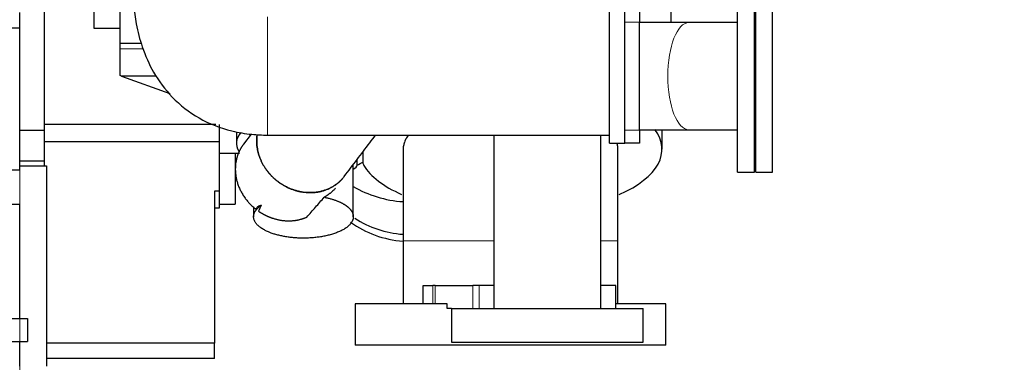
# Model space of a CAD drawing. Header units: inches. Extents: x 0 to 23760, y -13 to 16800.
# Tile 252 of 256: x 20708 to 21992, y 11471 to 11917. Entities that reach past the tile are written whole.
import ezdxf

# ---------------------------------------------------------------- set-up
doc = ezdxf.new("R2010")
doc.units = ezdxf.units.IN
doc.layers.add('1', color=7, linetype='Continuous', true_color=0xffffff)
doc.layers.add('254', color=7, linetype='Continuous', true_color=0xffffff)
doc.styles.add('latin_extended', font='simplex.shx')
doc.dimstyles.get("Standard").update_dxf_attribs({"dimtxt": 0.18, "dimasz": 0.18, "dimexe": 0.18, "dimexo": 0.0625, "dimgap": 0.09, "dimtad": 0, "dimtih": 1, "dimtoh": 1, "dimdec": 4, "dimzin": 0, "dimdsep": 46, "dimtxsty": 'Standard', "dimcen": 0.09, "dimadec": 0, "dimazin": 0, "dimtfac": 1, "dimtdec": 4, "dimtofl": 0, "dimtmove": 0, "dimatfit": 3, "dimfxl": 1, "dimtolj": 1, "dimtzin": 0, "dimarcsym": 0})

# ---------------------------------------------------------------- blocks, each defined once
blk = doc.blocks.new('_U1')
at = {"layer": '254', "color": 3, "linetype": 'Continuous', "lineweight": 13, "transparency": 16777216}
for p, q in [((22615.7, 13489.8), (22615.7, 9822.4)), ((20707.8, 11774.3), (20707.8, 9822.4)), ((22475.7, 9862.4), (20847.8, 9862.4))]:
    blk.add_line(p, q, dxfattribs=at)
at = {"layer": '254', "color": 3, "transparency": 16777216}
for points in [[(20847.8, 9885.7), (20847.8, 9839.1), (20707.8, 9862.4)], [(22475.7, 9839.1), (22475.7, 9885.7), (22615.7, 9862.4)]]:
    blk.add_solid(points, dxfattribs=at)
at = {"layer": 'Defpoints', "color": 0, "transparency": 16777216}
for p in [(22615.7, 13529.8), (20707.8, 11814.3), (20707.8, 9862.4)]:
    blk.add_point(p, dxfattribs=at)
at = {"layer": '254', "color": 2, "lineweight": 13, "transparency": 16777216, "insert": (21428.4, 10072.4), "char_height": 140, "attachment_point": 1, "style": 'latin_extended'}
blk.add_mtext('\\A1;1908', dxfattribs=at)
blk = doc.blocks.new('_U2')
at = {"layer": '254', "color": 3, "linetype": 'Continuous', "lineweight": 13, "transparency": 16777216}
for p, q in [((20707.8, 11946.8), (20707.8, 15299.3)), ((21264.7, 14877), (21264.7, 15299.3)), ((20847.8, 15259.3), (21124.7, 15259.3))]:
    blk.add_line(p, q, dxfattribs=at)
at = {"layer": '254', "color": 3, "transparency": 16777216}
for points in [[(20847.8, 15282.6), (20847.8, 15236), (20707.8, 15259.3)], [(21124.7, 15236), (21124.7, 15282.6), (21264.7, 15259.3)]]:
    blk.add_solid(points, dxfattribs=at)
at = {"layer": 'Defpoints', "color": 0, "transparency": 16777216}
for p in [(21264.7, 15259.3), (21264.7, 14837), (20707.8, 11906.8)]:
    blk.add_point(p, dxfattribs=at)
at = {"layer": '254', "color": 2, "lineweight": 13, "transparency": 16777216, "insert": (20806.2, 15469.3), "char_height": 140, "attachment_point": 1, "style": 'latin_extended'}
blk.add_mtext('\\A1;557', dxfattribs=at)
blk = doc.blocks.new('_U6')
at = {"layer": '254', "color": 3, "linetype": 'Continuous', "lineweight": 13, "transparency": 16777216}
for p, q in [((20707.8, 11866.8), (20707.8, 9822.4)), ((15437.8, 11774.3), (15437.8, 9822.4)), ((20567.8, 9862.4), (15577.8, 9862.4))]:
    blk.add_line(p, q, dxfattribs=at)
at = {"layer": '254', "color": 3, "transparency": 16777216}
for points in [[(15577.8, 9885.7), (15577.8, 9839.1), (15437.8, 9862.4)], [(20567.8, 9839.1), (20567.8, 9885.7), (20707.8, 9862.4)]]:
    blk.add_solid(points, dxfattribs=at)
at = {"layer": 'Defpoints', "color": 0, "transparency": 16777216}
for p in [(20707.8, 11906.8), (15437.8, 11814.3), (15437.8, 9862.4)]:
    blk.add_point(p, dxfattribs=at)
at = {"layer": '254', "color": 2, "lineweight": 13, "transparency": 16777216, "insert": (17826.1, 10072.4), "char_height": 140, "attachment_point": 1, "style": 'latin_extended'}
blk.add_mtext('\\A1;5270', dxfattribs=at)

msp = doc.modelspace()

# ---------------------------------------------------------------- linework, layer by layer
at = {"layer": '1', "color": 2, "linetype": 'Continuous', "lineweight": 25}
for p, q in [((20739.766, 12106.81), (20739.766, 11772.802)), ((20804.279, 12081.454), (20804.279, 11906.454)), ((20838.779, 11886.373), (20838.779, 12069.417)), ((21556.766, 11980.75), (21556.766, 11913.528)), ((21643.848, 11843.802), (21643.848, 11968.802)), ((21665.848, 11843.802), (21665.848, 11968.802)), ((21667.348, 11843.802), (21667.348, 11968.802)), ((21689.348, 11843.802), (21689.348, 11968.802)), ((20707.766, 11906.802), (20707.766, 11926.81)), ((21476.779, 11756.454), (21476.779, 11931.454)), ((21496.779, 11756.454), (21496.779, 11931.454)), ((21515.848, 11931.302), (21515.848, 11914.302)), ((21515.848, 11773.302), (21515.848, 11914.302)), ((21643.849, 11913.652), (21580.164, 11913.652)), ((15900.62, 11906.802), (20707.766, 11906.802)), ((20707.766, 11721.802), (20707.766, 11906.802)), ((20804.279, 11906.454), (20838.781, 11906.454)), ((20838.779, 11879.617), (20838.779, 11886.373)), ((20866.449, 11886.373), (20838.779, 11886.373)), ((20838.779, 11844.586), (20838.779, 11879.617)), ((20840.516, 11843.954), (20838.779, 11844.586)), ((20840.516, 11843.954), (20903.317, 11821.096)), ((20886.208, 11843.954), (20840.516, 11843.954)), ((21643.848, 11718.802), (21643.848, 11843.802)), ((21665.848, 11718.802), (21665.848, 11843.802)), ((21667.348, 11718.802), (21667.348, 11843.802)), ((21689.348, 11718.802), (21689.348, 11843.802)), ((20739.766, 11772.802), (20707.766, 11772.802)), ((20963.461, 11780.675), (20739.766, 11780.675)), ((20739.766, 11772.802), (20739.766, 11732.802)), ((20967.766, 11780.675), (20967.766, 11758.354)), ((21515.848, 11773.302), (21515.848, 11756.302)), ((21545.265, 11748.539), (21545.265, 11773.951)), ((21580.164, 11773.952), (21643.746, 11773.952)), ((20990.266, 11771.358), (20990.266, 11756.293)), ((21009.538, 11768.087), (20999.538, 11754.905)), ((21007.729, 11768.394), (21007.729, 11765.703)), ((20967.766, 11758.354), (20739.766, 11758.354)), ((20967.766, 11758.354), (20967.766, 11693.802)), ((21476.779, 11756.454), (21496.779, 11756.454)), ((21495.848, 11756.302), (21495.848, 11756.454)), ((21515.848, 11756.302), (21495.848, 11756.302)), ((20967.766, 11743.347), (20994.156, 11743.347)), ((20988.766, 11743.343), (20988.766, 11676.747)), ((21147.729, 11730.761), (21147.729, 11735.152)), ((21155.265, 11745.084), (21155.265, 11731.618)), ((20606.483, 11721.802), (20707.766, 11721.802)), ((20739.766, 11732.802), (20707.766, 11732.802)), ((20707.766, 11726.802), (20742.766, 11726.802)), ((20739.766, 11732.802), (20739.766, 11726.798)), ((20742.766, 11726.802), (20742.766, 11465.502)), ((21142.729, 11660.513), (21142.729, 11728.561)), ((21147.729, 11728.058), (21147.729, 11730.761)), ((21130.959, 11713.047), (21130.985, 11713.081)), ((21643.848, 11718.802), (21665.848, 11718.802)), ((21667.348, 11718.802), (21689.348, 11718.802)), ((20967.766, 11693.802), (20961.766, 11693.802)), ((20961.766, 11693.802), (20961.766, 11495.757)), ((20967.766, 11693.802), (20967.766, 11671.802)), ((20638.077, 11676.802), (20707.766, 11676.802)), ((20707.766, 11527.802), (20707.766, 11676.802)), ((20967.766, 11671.802), (20961.766, 11671.802)), ((20967.766, 11676.747), (20988.766, 11676.747)), ((21012.729, 11673.307), (21012.729, 11660.513)), ((21234.015, 11570.971), (21246.322, 11570.971)), ((21234.015, 11546.971), (21234.015, 11570.971)), ((21249.674, 11570.971), (21246.322, 11570.971)), ((21249.674, 11570.971), (21298.432, 11570.971)), ((21306.69, 11570.971), (21298.432, 11570.971)), ((21325.807, 11570.971), (21306.69, 11570.971)), ((21484.86, 11570.971), (21465.394, 11570.971)), ((21484.86, 11540.971), (21484.86, 11570.971)), ((21145.265, 11546.971), (21145.265, 11492.971)), ((21265.315, 11546.971), (21145.265, 11546.971)), ((21265.315, 11540.971), (21265.315, 11546.971)), ((21270.615, 11540.971), (21265.315, 11540.971)), ((21270.614, 11540.971), (21520.614, 11540.971)), ((21270.614, 11540.971), (21270.614, 11496.971)), ((21550.265, 11546.971), (21484.871, 11546.971)), ((21520.614, 11496.971), (21520.614, 11540.971)), ((21550.265, 11492.971), (21550.265, 11546.971)), ((20377.766, 11527.802), (20717.766, 11527.802)), ((20717.766, 11527.802), (20717.766, 11497.802)), ((20377.766, 11497.802), (20717.766, 11497.802)), ((20707.766, 11465.502), (20707.766, 11497.804)), ((20961.766, 11495.757), (20742.766, 11495.757)), ((20961.766, 11475.802), (20961.766, 11495.757)), ((21550.265, 11492.971), (21145.265, 11492.971)), ((21270.614, 11496.971), (21520.614, 11496.971)), ((20961.766, 11475.802), (20742.766, 11475.802))]:
    msp.add_line(p, q, dxfattribs=at)
at = {"layer": '1', "color": 110, "linetype": 'Continuous', "lineweight": 13}
for p, q in [((21515.848, 11914.302), (21496.779, 11914.302)), ((20838.779, 11879.617), (20868.648, 11879.617)), ((21496.779, 11773.302), (21515.848, 11773.302)), ((21147.275, 11732.583), (21147.275, 11734.552)), ((21246.322, 11546.971), (21246.322, 11570.971)), ((21249.674, 11546.971), (21249.674, 11570.971)), ((21298.432, 11540.971), (21298.432, 11570.971)), ((21306.69, 11540.971), (21306.69, 11570.971))]:
    msp.add_line(p, q, dxfattribs=at)
msp.add_ellipse((21580.164, 11843.802), major_axis=(0, 69.85), ratio=0.39204156, start_param=0, end_param=3.14159265, dxfattribs=at)
at = {"layer": '1', "color": 2, "linetype": 'Continuous', "lineweight": 25}
for centre, major_axis, ratio, start_param, end_param in [((21347.765, 11748.539), (197.5, 0), 0.42979107, 5.51283009, 6.59167046), ((21082.766, 11756.293), (92.5, 0), 0.4305111, 2.78050585, 3.40519191), ((21128.729, 11728.058), (19, 0), 0.42979107, 5.54078779, 6.28318531), ((21127.729, 11730.761), (20, 0), 0.42979107, 0, 0.21360658), ((21082.766, 11756.293), (92.5, 0), 0.4305111, 5.49091491, 5.61304432), ((21195.265, 11731.618), (40, 0), 0.42979107, 3.14159265, 3.39424038), ((21347.765, 11748.539), (197.5, 0), 0.42979107, 3.39424038, 3.91000733), ((21217.766, 11804.911), (138, 0), 0.90664458, 4.1375137, 4.63852249), ((21217.766, 11750.487), (-125, 0), 0.90664458, 0.94767977, 1.48862276), ((21217.766, 11741.627), (-125, 0), 0.90664458, 0.89122928, 1.48862276)]:
    msp.add_ellipse(centre, major_axis=major_axis, ratio=ratio, start_param=start_param, end_param=end_param, dxfattribs=at)
for points, knots in [([(20855.829, 11954.071), (20855.838, 11948.298), (20856.395, 11934.268), (20859.588, 11909.897), (20867.277, 11880.057), (20881.889, 11847.086), (20906.123, 11814.385), (20941.005, 11787.127), (20977.739, 11772.795), (21005.006, 11768.255), (21020.606, 11767.117), (21027.507, 11766.951), (21030.967, 11766.954)], [0, 0, 0, 0, 0.06121872, 0.14882672, 0.25648964, 0.38156514, 0.52259477, 0.67652904, 0.8369823, 0.92800079, 0.96394726, 1, 1, 1, 1]), ([(21030.967, 11766.954), (21037.906, 11766.954), (21051.779, 11766.954), (21072.587, 11766.954), (21093.391, 11766.954), (21114.195, 11766.954), (21134.999, 11766.954), (21181.56, 11766.954), (21295.487, 11766.954), (21402.479, 11766.954), (21476.779, 11766.954)], [0, 0, 0, 0, 0.0466907, 0.09335619, 0.14002168, 0.18668717, 0.23335266, 0.28001815, 0.5000126, 1, 1, 1, 1]), ([(21130.967, 11713.058), (21133.732, 11716.703), (21139.262, 11723.991), (21147.556, 11734.923), (21155.849, 11745.854), (21163.95, 11756.531), (21169.287, 11763.565), (21171.859, 11766.955)], [0, 0, 0, 0, 0.20287418, 0.40568101, 0.60848784, 0.81129467, 1, 1, 1, 1]), ([(21214.532, 11767.019), (21214.295, 11766.703), (21213.377, 11765.446), (21212.555, 11764.174), (21211.924, 11763.095), (21211.854, 11762.975), (21211.717, 11762.735), (21211.514, 11762.374), (21211.06, 11761.531), (21210.701, 11760.806), (21210.026, 11759.353), (21209.631, 11758.38), (21209.123, 11756.914), (21208.968, 11756.424), (21208.791, 11755.81), (21208.757, 11755.687), (21208.689, 11755.441), (21208.591, 11755.073), (21208.501, 11754.704), (21208.218, 11753.475), (21207.879, 11751.504), (21207.765, 11749.528), (21207.765, 11748.539)], [0, 0, 0, 0, 0.0530303, 0.21085859, 0.21085859, 0.23058712, 0.23058712, 0.25031566, 0.28977273, 0.36868687, 0.36868687, 0.52651515, 0.52651515, 0.60542929, 0.60542929, 0.62515783, 0.62515783, 0.64488636, 0.68434343, 0.68434343, 0.84217172, 1, 1, 1, 1]), ([(21325.764, 11766.95), (21325.764, 11759.79), (21325.764, 11741.268), (21325.764, 11665.942), (21325.764, 11597.776), (21325.764, 11540.971)], [0, 0, 0, 0, 0.09505451, 0.24587876, 1, 1, 1, 1]), ([(21465.464, 11540.971), (21465.464, 11597.776), (21465.464, 11664.049), (21465.464, 11739.375), (21465.464, 11757.896), (21465.464, 11766.95)], [0, 0, 0, 0, 0.75412124, 0.87980812, 1, 1, 1, 1]), ([(21207.765, 11748.541), (21207.765, 11745.752), (21207.765, 11738.694), (21207.765, 11725.83), (21207.765, 11704.196), (21207.765, 11671.448), (21207.765, 11644.394), (21207.765, 11629.034)], [0, 0, 0, 0, 0.07565384, 0.18997603, 0.34043772, 0.63095501, 1, 1, 1, 1]), ([(21487.765, 11748.538), (21487.765, 11749.489), (21487.713, 11750.44), (21487.594, 11751.516), (21487.58, 11751.639), (21487.549, 11751.886), (21487.532, 11752.01), (21487.481, 11752.38), (21487.367, 11753.12), (21487.222, 11753.858), (21486.95, 11755.061), (21486.76, 11755.771), (21486.541, 11756.478)], [0, 0, 0, 0, 0.35863095, 0.35863095, 0.40513393, 0.40513393, 0.4516369, 0.4516369, 0.54464286, 0.73065476, 0.73065476, 1, 1, 1, 1]), ([(21487.765, 11629.034), (21487.765, 11644.394), (21487.765, 11671.448), (21487.765, 11704.196), (21487.765, 11725.83), (21487.765, 11738.694), (21487.765, 11745.752), (21487.765, 11748.541)], [0, 0, 0, 0, 0.36904499, 0.65956228, 0.81002397, 0.92434616, 1, 1, 1, 1]), ([(21119.505, 11697.949), (21119.038, 11697.333), (21118.552, 11696.73), (21117.47, 11695.472), (21116.869, 11694.82), (21115.612, 11693.549), (21114.956, 11692.93), (21113.93, 11692.026), (21113.581, 11691.729), (21113.046, 11691.288), (21112.775, 11691.07), (21112.501, 11690.853), (21112.317, 11690.709), (21112.224, 11690.638), (21111.389, 11689.995), (21110.62, 11689.444), (21109.031, 11688.377), (21108.21, 11687.862), (21106.512, 11686.867), (21105.635, 11686.388), (21104.728, 11685.925)], [0, 0, 0, 0, 0.1277168, 0.1277168, 0.27309733, 0.27309733, 0.41847787, 0.41847787, 0.49116813, 0.49116813, 0.52751327, 0.54568583, 0.54568583, 0.5638584, 0.5638584, 0.70923893, 0.70923893, 0.85461947, 0.85461947, 1, 1, 1, 1]), ([(21081.966, 11659.897), (21083.904, 11662.059), (21085.83, 11664.223), (21089.662, 11668.555), (21091.567, 11670.723), (21095.358, 11675.062), (21097.244, 11677.232), (21100.999, 11681.577), (21102.867, 11683.75), (21104.728, 11685.925)], [0, 0, 0, 0, 0.25, 0.25, 0.5, 0.5, 0.75, 0.75, 1, 1, 1, 1]), ([(21022.754, 11675.417), (21021.945, 11675.166), (21021.184, 11674.882), (21019.754, 11674.238), (21019.085, 11673.88), (21017.84, 11673.082), (21017.264, 11672.643), (21016.206, 11671.678), (21015.726, 11671.152), (21015.294, 11670.58)], [0, 0, 0, 0, 0.25, 0.25, 0.5, 0.5, 0.75, 0.75, 1, 1, 1, 1]), ([(21207.765, 11629.034), (21207.765, 11624.456), (21207.765, 11615.325), (21207.765, 11601.637), (21207.765, 11578.86), (21207.765, 11560.638), (21207.765, 11546.971)], [0, 0, 0, 0, 0.16732848, 0.33383392, 0.50038281, 1, 1, 1, 1]), ([(21487.765, 11546.971), (21487.765, 11560.638), (21487.765, 11578.86), (21487.765, 11601.637), (21487.765, 11615.325), (21487.765, 11624.456), (21487.765, 11629.034)], [0, 0, 0, 0, 0.49961719, 0.66616608, 0.83267152, 1, 1, 1, 1])]:
    msp.add_open_spline(points, degree=3, knots=knots, dxfattribs=at)
at = {"layer": '1', "color": 110, "linetype": 'Continuous', "lineweight": 13}
msp.add_rational_spline([(21030.967, 11766.954), (21030.967, 11766.953), (21030.967, 11767.81), (21030.968, 11769.433), (21030.969, 11780.908), (21030.971, 11806.068), (21030.974, 11844.708), (21030.978, 11889.903), (21030.979, 11911.249), (21030.98, 11920.919), (21030.98, 11920.954)], [1.00550369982, 1.0093752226, 1.01346882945, 1.01661171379, 1.01661171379, 0.958470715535, 1.01661171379, 1.01661171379, 0.982435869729, 0.992690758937, 1.00544959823], degree=4, knots=[0, 0, 0, 0, 0, 0.11629725, 0.11629725, 0.11629725, 0.61650045, 0.61650045, 0.61650045, 1, 1, 1, 1, 1], dxfattribs=at)
at = {"layer": '1', "color": 2, "linetype": 'Continuous', "lineweight": 25}
for points, degree in [([(21580.164, 11913.652), (21549.274, 11913.652), (21515.863, 11913.652)], 2), ([(21515.863, 11773.952), (21549.274, 11773.952), (21580.164, 11773.952)], 2), ([(21022.754, 11675.417), (21021.53, 11672.862), (21020.319, 11670.305), (21019.125, 11667.747)], 3)]:
    msp.add_open_spline(points, degree=degree, dxfattribs=at)
for points, weights, knots in [([(21017.369, 11767.484), (21014.35, 11746.875), (21021.181, 11717.377), (21047.823, 11699.886), (21084.203, 11690.21), (21102.801, 11690.151), (21118.79, 11698.59), (21129.237, 11710.903)], [1.01653176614, 1.01401179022, 0.960244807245, 1.01661171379, 1.01661171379, 0.989330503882, 0.990830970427, 1.00036984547], [0, 0, 0, 0, 0, 0.58972823, 0.58972823, 0.58972823, 1, 1, 1, 1, 1]), ([(21131.018, 11713.125), (21120.909, 11699.77), (21104.522, 11690.154), (21084.871, 11690.032), (21047.823, 11699.886), (21021.181, 11717.377), (21014.35, 11746.875), (21017.369, 11767.484)], [1.00216438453, 0.991209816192, 0.986836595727, 1.01661171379, 1.01661171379, 0.960244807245, 1.01401179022, 1.01653176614], [0, 0, 0, 0, 0, 0.42089399, 0.42089399, 0.42089399, 1, 1, 1, 1, 1]), ([(20999.487, 11754.839), (20995.539, 11749.616), (20992.583, 11743.857), (20990.689, 11737.855), (20987.234, 11717.592), (20989.478, 11698.929), (21000.744, 11682.089), (21015.294, 11670.58)], [1.00218330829, 1.00653508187, 1.01192011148, 1.01661171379, 1.01661171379, 0.988051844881, 0.990982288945, 1.00127860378], [0, 0, 0, 0, 0, 0.28841095, 0.28841095, 0.28841095, 1, 1, 1, 1, 1]), ([(21104.728, 11685.925), (21117.49, 11683.42), (21128.443, 11679.378), (21135.579, 11674.25), (21140.946, 11667.352), (21142.113, 11665.167), (21142.729, 11662.868), (21142.729, 11651.8), (21134.302, 11642.317), (21115.437, 11636.475), (21076.548, 11630.886), (21043.951, 11631.409), (21023.372, 11642.286), (21012, 11656.903), (21010.597, 11663.402), (21014.7, 11669.93), (21022.754, 11675.417)], [0.994883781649, 0.993943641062, 1.00084578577, 1.01661171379, 1.01661171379, 1.01390805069, 1.01024980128, 0.993471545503, 0.980842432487, 1.01661171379, 1.01661171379, 0.958470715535, 1.01661171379, 1.01661171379, 0.99834967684, 0.99253023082, 0.995441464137], [0, 0, 0, 0, 0, 0.1690056, 0.1690056, 0.1690056, 0.23899264, 0.23899264, 0.23899264, 0.49355631, 0.49355631, 0.49355631, 0.81810702, 0.81810702, 0.81810702, 1, 1, 1, 1, 1]), ([(21019.125, 11667.747), (21024.49, 11664.044), (21030.15, 11661.077), (21035.879, 11658.9), (21050.811, 11654.929), (21061.541, 11653.987), (21072.291, 11655.727), (21081.966, 11659.897)], [1.00412846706, 1.00825212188, 1.01287963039, 1.01661171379, 1.01661171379, 1.00576376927, 0.998125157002, 0.995609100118], [0, 0, 0, 0, 0, 0.36969989, 0.36969989, 0.36969989, 1, 1, 1, 1, 1])]:
    msp.add_rational_spline(points, weights, degree=4, knots=knots, dxfattribs=at)
at = {"layer": '1', "color": 110, "linetype": 'Continuous', "lineweight": 13}
for points, weights in [([(21207.765, 11629.034), (21207.765, 11629.055), (21227.17, 11629.082), (21278.895, 11629.097), (21325.613, 11629.101)], [1.01661171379, 1.01661171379, 0.970454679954, 1.00151836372, 1.01332136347]), ([(21466.153, 11629.07), (21477.275, 11629.061), (21484.629, 11629.052), (21487.765, 11629.042), (21487.765, 11629.034)], [0.997860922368, 1.00184149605, 1.00885526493, 1.01661171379, 1.01661171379])]:
    msp.add_rational_spline(points, weights, degree=4, dxfattribs=at)

# ---------------------------------------------------------------- dimensions: what is measured, and where the dimension line sits
at = {"layer": '254', "color": 2, "linetype": 'Continuous', "lineweight": 13}
for base, p1, p2, override, picture, middle in [((21264.66, 15259.302), (20707.766, 11906.802), (21264.66, 14837.037), {"dimscale": 40, "dimtxt": 3.5, "dimasz": 3.5, "dimexe": 1, "dimexo": 1, "dimgap": 1.75, "dimtad": 1, "dimtih": 1, "dimtoh": 0, "dimdec": 0, "dimlfac": 1, "dimzin": 8, "dimdsep": 46, "dimlunit": 2, "dimtxsty": 'latin_extended', "dimsah": 1, "dimse1": 0, "dimse2": 0, "dimsd1": 0, "dimsd2": 0, "dimclrd": 3, "dimclre": 3, "dimclrt": 2, "dimtol": 0, "dimtm": -0.1, "dimtfac": 0.714286, "dimtdec": 3, "dimtofl": 1, "dimtmove": 0, "dimtzin": 8, "dimlwd": 13, "dimlwe": 13}, '_U2', (20986.213, 15259.302)), ((20707.766, 9862.408), (22615.746, 13529.802), (20707.766, 11814.302), {"dimscale": 40, "dimtxt": 3.5, "dimasz": 3.5, "dimexe": 1, "dimexo": 1, "dimgap": 1.75, "dimtad": 1, "dimtih": 1, "dimtoh": 0, "dimdec": 0, "dimlfac": 1, "dimzin": 8, "dimdsep": 46, "dimlunit": 2, "dimtxsty": 'latin_extended', "dimsah": 1, "dimse1": 0, "dimse2": 0, "dimsd1": 0, "dimsd2": 0, "dimclrd": 3, "dimclre": 3, "dimclrt": 2, "dimtol": 0, "dimtm": -0.1, "dimtfac": 0.714286, "dimtdec": 3, "dimtofl": 1, "dimtmove": 0, "dimtzin": 8, "dimlwd": 13, "dimlwe": 13}, '_U1', (21661.756, 9862.408)), ((15437.766, 9862.408), (20707.766, 11906.802), (15437.766, 11814.302), {"dimscale": 40, "dimtxt": 3.5, "dimasz": 3.5, "dimexe": 1, "dimexo": 1, "dimgap": 1.75, "dimtad": 1, "dimtih": 1, "dimtoh": 0, "dimdec": 2, "dimlfac": 1, "dimzin": 8, "dimdsep": 46, "dimlunit": 2, "dimtxsty": 'latin_extended', "dimsah": 1, "dimse1": 0, "dimse2": 0, "dimsd1": 0, "dimsd2": 0, "dimclrd": 3, "dimclre": 3, "dimclrt": 2, "dimtol": 0, "dimtm": -0.1, "dimtfac": 0.714286, "dimtdec": 3, "dimtofl": 1, "dimtmove": 0, "dimtzin": 8, "dimlwd": 13, "dimlwe": 13}, '_U6', (18072.766, 9862.408))]:
    dim = msp.add_linear_dim(base=base, p1=p1, p2=p2, dimstyle='Standard', override=override, dxfattribs=at)
    dim.commit()
    dim.dimension.update_dxf_attribs({"geometry": picture, "text_midpoint": middle, "dimtype": 160})

doc.saveas('drawing.dxf')
